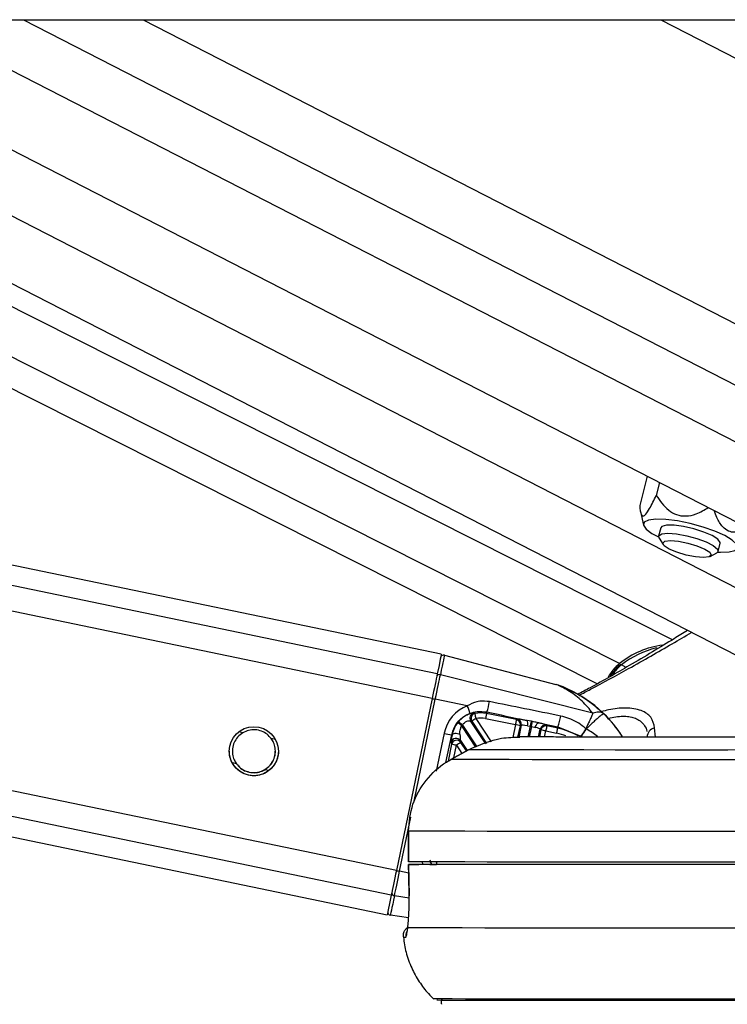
# Model space of a CAD drawing. Header units: millimetres. Extents: x 1591 to 17407, y 888 to 16227.
# Tile 20 of 78: x 6088 to 6226, y 5708 to 5901. Entities that reach past the tile are written whole.
import ezdxf

# ---------------------------------------------------------------- set-up
doc = ezdxf.new("R2010")
doc.units = ezdxf.units.MM
doc.layers.add('COMPONENT_GEOMETRY', color=7, linetype='Continuous')
doc.styles.add('SLDTEXTSTYLE1', font='TXT', dxfattribs={"width": 0.75})
doc.dimstyles.new('SLDDIMSTYLE0', dxfattribs={"dimtxt": 100, "dimasz": 6.604, "dimexe": 0, "dimexo": 0.0625, "dimgap": 25, "dimtad": 0, "dimtih": 1, "dimtoh": 1, "dimdec": 0, "dimlfac": 0.5, "dimrnd": 1e-09, "dimzin": 12, "dimdsep": 46, "dimtxsty": 'SLDTEXTSTYLE1', "dimsah": 1, "dimcen": 0.09, "dimadec": 0, "dimazin": 3, "dimtfac": 1, "dimtdec": 0, "dimtofl": 0, "dimtmove": 0, "dimatfit": 3, "dimfxl": 1, "dimfrac": 2, "dimtolj": 1, "dimtzin": 12, "dimarcsym": 0})

# ---------------------------------------------------------------- blocks, each defined once
blk = doc.blocks.new('_D_4')
at = {"layer": 'COMPONENT_GEOMETRY', "color": 7, "ltscale": 2}
for p, q in [((8881.73, 5900.55), (9410.21, 5900.55)), ((9403.86, 5900.55), (9403.86, 3554.53)), ((9403.86, 1049.75), (9403.86, 3395.78)), ((4502.98, 1049.75), (9410.21, 1049.75))]:
    blk.add_line(p, q, dxfattribs=at)
for points in [[(9403.86, 5900.55), (9402.84, 5893.95), (9404.88, 5893.95)], [(9403.86, 1049.75), (9404.88, 1056.35), (9402.84, 1056.35)]]:
    blk.add_solid(points, dxfattribs=at)
at = {"layer": 'COMPONENT_GEOMETRY', "color": 7, "ltscale": 2, "insert": (9256.08, 3524.68), "char_height": 100, "attachment_point": 1, "style": 'SLDTEXTSTYLE1'}
blk.add_mtext('2425', dxfattribs=at)

msp = doc.modelspace()

# ---------------------------------------------------------------- linework, layer by layer
at = {"color": 7, "linetype": 'Continuous', "lineweight": 25, "ltscale": 2}
for p, q in [((3770.62, 5900.55), (6310.54, 5900.55)), ((5317.66, 5900.55), (6159.76, 5725.58)), ((6170.34, 5776.49), (5573.27, 5900.55)), ((6215.47, 5779.32), (5975.3, 5900.55)), ((5986.1, 5900.55), (6248.56, 5765.68)), ((6036.9, 5900.55), (6297.5, 5766.63)), ((6210.58, 5811.3), (6209.1, 5805.57)), ((6212.99, 5810.06), (6212.34, 5807.54)), ((6209.22, 5804.38), (6209.81, 5801.76)), ((6213.2, 5801.18), (6212.79, 5799.59)), ((6212.88, 5799.19), (6213.67, 5797.95)), ((6224.41, 5796.6), (6224.82, 5798.19)), ((6222.85, 5795.59), (6224.14, 5796.3)), ((6170.95, 5776.33), (6192.73, 5770.61)), ((6199.96, 5764.96), (6170.16, 5772.5)), ((6168.55, 5767.83), (6161.56, 5734.2)), ((6175.42, 5766.41), (6169.17, 5767.71)), ((6179.01, 5758.98), (6176.05, 5763.48)), ((6176.05, 5763.48), (6176.3, 5763.39)), ((6178.97, 5763.94), (6184.81, 5762.73)), ((6179.24, 5765.21), (6179.17, 5764.92)), ((6185.01, 5763.71), (6179.17, 5764.92)), ((6185.19, 5763.82), (6185.01, 5763.71)), ((6187.95, 5763.38), (6187.02, 5763.57)), ((6185.96, 5762.64), (6185.47, 5760.29)), ((6185.79, 5762.53), (6185.96, 5762.64)), ((6187.15, 5762.52), (6187.75, 5762.41)), ((6189.34, 5760.32), (6189.66, 5761.87)), ((6189.37, 5763.07), (6193.13, 5762.28)), ((6189.66, 5761.87), (6189.78, 5761.7)), ((6190.96, 5762.47), (6190.84, 5762.64)), ((6193.07, 5762.03), (6190.96, 5762.47)), ((6193.13, 5762.28), (6193.07, 5762.03)), ((6193.13, 5762.28), (6197.61, 5760.48)), ((6198.65, 5761.87), (6198.64, 5761.87)), ((6198.65, 5761.87), (6198.65, 5761.87)), ((6172.38, 5760.73), (6172.46, 5760.72)), ((6174.07, 5759.61), (6175.36, 5757.66)), ((6174.14, 5759.24), (6174.07, 5759.61)), ((6190.76, 5761.49), (6192.87, 5761.05)), ((6210.53, 5760.67), (6210.55, 5760.33)), ((6175.67, 5757.83), (6172.21, 5755.93)), ((6172.21, 5755.92), (6175.67, 5757.82)), ((6172.26, 5759.27), (6172.33, 5758.89)), ((6175.67, 5757.82), (6175.67, 5757.83)), ((6172.21, 5755.92), (6172.21, 5755.93)), ((6163.9, 5741.91), (6163.9, 5735.91)), ((6163.91, 5741.91), (6163.9, 5741.91)), ((6163.92, 5735.91), (6163.91, 5741.91)), ((6163.9, 5735.91), (6163.92, 5735.91)), ((6163.94, 5735.41), (6164.04, 5729.24)), ((6163.95, 5735.41), (6163.96, 5735.41)), ((6169.39, 5735.42), (6165.93, 5735.42)), ((6168.1, 5735.42), (6169.39, 5735.42)), ((6169.38, 5735.92), (6169.39, 5735.41)), ((6164.05, 5729.24), (6164.04, 5729.24)), ((6163.94, 5724.94), (6160.39, 5725.49)), ((6163.77, 5723.02), (6163.77, 5723.34))]:
    msp.add_line(p, q, dxfattribs=at)
at = {"color": 8, "linetype": 'Continuous', "lineweight": 25, "ltscale": 2}
for p, q in [((6160.56, 5729.38), (5336.75, 5900.55)), ((6161.56, 5734.2), (5360.94, 5900.55)), ((6168.55, 5767.83), (5529.79, 5900.55)), ((6169.55, 5772.66), (5554.01, 5900.55)), ((6200.77, 5770.71), (5943.54, 5900.55)), ((6205.13, 5774.66), (5955.72, 5900.55)), ((6011.77, 5900.55), (6260.41, 5772.78)), ((6067.14, 5900.55), (6297.48, 5782.18)), ((6088.75, 5900.55), (6297.47, 5793.29)), ((6112.13, 5900.55), (6297.45, 5805.32)), ((6213.22, 5900.55), (6297.38, 5857.3)), ((6206.44, 5773.93), (6205.56, 5774.42)), ((6164.96, 5747.46), (6169.17, 5767.71)), ((6180.13, 5759.37), (6177.13, 5763.94)), ((6202.11, 5764.86), (6201.84, 5765.07)), ((6177.07, 5758.31), (6174.32, 5762.51)), ((6174.45, 5762.65), (6177.25, 5758.37)), ((6176.3, 5763.39), (6179.15, 5759.03)), ((6184.81, 5762.73), (6184.29, 5760.21)), ((6185.32, 5760.28), (6185.79, 5762.53)), ((6187.32, 5760.33), (6187.75, 5762.41)), ((6187.93, 5762.38), (6187.51, 5760.33)), ((6189.78, 5761.7), (6189.49, 5760.32)), ((6212.15, 5760.3), (6211.99, 5762.08)), ((6131.58, 5761.15), (6130.78, 5761.32)), ((6137.93, 5759.83), (6137.12, 5760)), ((6170.89, 5761.04), (6169.35, 5753.62)), ((6171.25, 5755.33), (6172.38, 5760.73)), ((6190.51, 5760.32), (6190.76, 5761.49)), ((6172.33, 5758.89), (6171.65, 5755.59)), ((6172.8, 5756.26), (6173.31, 5758.69)), ((6173.31, 5758.69), (6174.35, 5757.1)), ((6175.23, 5757.59), (6174.14, 5759.24)), ((6130.32, 5755.07), (6129.52, 5755.24)), ((6136.63, 5753.76), (6135.86, 5753.92)), ((6162.18, 5734.07), (6164.38, 5744.67)), ((6168.08, 5736.31), (6168.45, 5735.42)), ((6169.38, 5735.79), (6169.32, 5735.89)), ((6163.97, 5733.7), (6162.18, 5734.07)), ((6164.05, 5728.81), (6161.18, 5729.28))]:
    msp.add_line(p, q, dxfattribs=at)
at = {"color": 7, "linetype": 'Continuous', "lineweight": 25, "ltscale": 2, "flags": 128}
for points in [[(6225.72, 5799.69), (6223.77, 5800.56), (6221.47, 5801.37), (6218.98, 5802.06), (6216.49, 5802.57), (6214.19, 5802.86), (6212.25, 5802.92), (6210.81, 5802.74), (6209.98, 5802.34), (6209.81, 5801.73), (6210.33, 5800.98), (6211.49, 5800.13), (6212.78, 5799.44)], [(6212.88, 5799.19), (6212.82, 5799.67), (6213.4, 5800.02), (6214.61, 5800.15)], [(6223.25, 5799.69), (6221.63, 5800.39), (6219.69, 5801), (6217.67, 5801.46), (6215.82, 5801.7), (6214.34, 5801.7), (6213.43, 5801.46), (6213.2, 5801.18)], [(6214.61, 5800.15), (6216.3, 5800.02), (6218.27, 5799.67), (6220.28, 5799.12), (6222.08, 5798.45), (6223.47, 5797.74), (6224.27, 5797.07), (6224.38, 5796.53), (6224.14, 5796.3)], [(6215.08, 5798.73), (6216.65, 5798.6), (6218.48, 5798.24), (6220.28, 5797.69), (6221.79, 5797.06), (6222.77, 5796.42), (6223.07, 5795.87), (6222.66, 5795.51), (6221.58, 5795.38), (6220.01, 5795.51), (6218.18, 5795.87), (6216.38, 5796.42), (6214.87, 5797.06), (6213.89, 5797.69), (6213.59, 5798.24), (6214, 5798.6), (6215.08, 5798.73)], [(6224.82, 5798.19), (6224.82, 5798.37), (6224.36, 5798.99), (6223.25, 5799.69)], [(6224.35, 5796.47), (6224.85, 5796.45), (6226.56, 5796.51), (6227.7, 5796.81), (6228.21, 5797.32), (6228.03, 5798), (6227.18, 5798.81), (6225.72, 5799.69)], [(6170.34, 5776.49), (6170.34, 5776.49), (6170.29, 5776.24), (6170.14, 5775.51), (6169.89, 5774.3), (6169.55, 5772.66)], [(6170.95, 5776.33), (6170.94, 5776.27), (6170.9, 5776.08), (6170.84, 5775.78), (6170.75, 5775.35), (6170.64, 5774.8), (6170.5, 5774.15), (6170.34, 5773.38), (6170.16, 5772.5)], [(6169.55, 5772.66), (6169.46, 5772.22), (6169.35, 5771.72), (6169.24, 5771.16), (6169.11, 5770.55), (6168.98, 5769.91), (6168.84, 5769.23), (6168.69, 5768.54), (6168.55, 5767.83)], [(6169.17, 5767.71), (6169.31, 5768.41), (6169.45, 5769.1), (6169.59, 5769.77), (6169.73, 5770.41), (6169.85, 5771.01), (6169.97, 5771.57), (6170.07, 5772.07), (6170.16, 5772.5)], [(6177.13, 5763.94), (6177.09, 5764.12), (6177.05, 5764.3), (6177.02, 5764.47), (6176.99, 5764.61), (6176.96, 5764.73), (6176.94, 5764.83), (6176.93, 5764.89), (6176.92, 5764.91)], [(6179.17, 5764.92), (6179.17, 5764.89), (6179.16, 5764.83), (6179.14, 5764.74), (6179.11, 5764.62), (6179.08, 5764.47), (6179.05, 5764.31), (6179.01, 5764.13), (6178.97, 5763.94)], [(6185.01, 5763.71), (6185.01, 5763.68), (6184.99, 5763.62), (6184.97, 5763.52), (6184.95, 5763.4), (6184.92, 5763.26), (6184.88, 5763.09), (6184.85, 5762.91), (6184.81, 5762.73)], [(6187.75, 5762.41), (6187.79, 5762.59), (6187.82, 5762.76), (6187.86, 5762.92), (6187.88, 5763.06), (6187.91, 5763.18), (6187.93, 5763.28), (6187.94, 5763.34), (6187.95, 5763.38)], [(6187.75, 5762.41), (6187.89, 5762.39), (6187.93, 5762.38)], [(6187.93, 5762.38), (6187.97, 5762.55), (6188, 5762.72), (6188.03, 5762.88), (6188.06, 5763.02), (6188.09, 5763.14), (6188.11, 5763.24), (6188.12, 5763.31), (6188.13, 5763.35)], [(6188.13, 5763.35), (6188.09, 5763.36), (6187.95, 5763.38)], [(6188.72, 5762.19), (6188.77, 5762.37), (6188.84, 5762.54), (6188.91, 5762.7), (6189, 5762.83), (6189.09, 5762.94), (6189.18, 5763.02), (6189.28, 5763.06), (6189.37, 5763.07)], [(6190.96, 5762.47), (6190.95, 5762.44), (6190.94, 5762.38), (6190.92, 5762.29), (6190.9, 5762.17), (6190.87, 5762.02), (6190.83, 5761.86), (6190.79, 5761.68), (6190.76, 5761.49)], [(6192.87, 5761.05), (6192.91, 5761.24), (6192.95, 5761.42), (6192.98, 5761.58), (6193.01, 5761.73), (6193.04, 5761.85), (6193.06, 5761.94), (6193.07, 5762), (6193.07, 5762.03)], [(6172.46, 5760.72), (6172.52, 5760.83), (6172.65, 5760.93), (6172.82, 5761), (6173.03, 5761.04), (6173.27, 5761.05), (6173.52, 5761.02), (6173.76, 5760.96), (6173.98, 5760.88)], [(6292.38, 5757.82), (6282.15, 5757.81), (6272.1, 5757.8), (6262.27, 5757.8), (6252.73, 5757.79), (6243.53, 5757.78), (6234.71, 5757.78), (6226.34, 5757.77), (6218.45, 5757.77), (6211.1, 5757.77), (6204.32, 5757.77), (6198.15, 5757.78), (6192.63, 5757.78), (6187.78, 5757.79), (6183.64, 5757.8), (6180.23, 5757.8), (6177.57, 5757.81), (6175.67, 5757.82)], [(6292.38, 5755.92), (6282.42, 5755.91), (6272.61, 5755.9), (6263, 5755.89), (6253.65, 5755.89), (6244.6, 5755.88), (6235.89, 5755.88), (6227.58, 5755.87), (6219.7, 5755.87), (6212.29, 5755.87), (6205.39, 5755.87), (6199.04, 5755.87), (6193.27, 5755.88), (6188.1, 5755.88), (6183.57, 5755.89), (6179.7, 5755.89), (6176.5, 5755.9), (6174, 5755.91), (6172.21, 5755.92)], [(6292.27, 5741.91), (6282.16, 5741.9), (6272.19, 5741.89), (6262.41, 5741.88), (6252.86, 5741.88), (6243.59, 5741.87), (6234.65, 5741.86), (6226.07, 5741.86), (6217.89, 5741.86), (6210.16, 5741.86), (6202.91, 5741.86), (6196.17, 5741.86), (6189.97, 5741.86), (6184.34, 5741.86), (6179.32, 5741.87), (6174.92, 5741.88), (6171.16, 5741.88), (6168.07, 5741.89), (6165.65, 5741.9), (6163.91, 5741.91)], [(6292.28, 5735.91), (6282.16, 5735.9), (6272.2, 5735.89), (6262.41, 5735.88), (6252.87, 5735.88), (6243.6, 5735.87), (6234.66, 5735.86), (6226.08, 5735.86), (6217.9, 5735.86), (6210.17, 5735.86), (6202.91, 5735.86), (6196.17, 5735.86), (6189.98, 5735.86), (6184.35, 5735.86), (6179.33, 5735.87), (6174.93, 5735.88), (6171.17, 5735.88), (6168.07, 5735.89), (6165.65, 5735.9), (6163.92, 5735.91)], [(6164.05, 5729.24), (6163.99, 5733.24), (6163.95, 5735.41)], [(6292.06, 5735.41), (6281.42, 5735.4), (6270.94, 5735.39), (6260.67, 5735.38), (6250.68, 5735.37), (6241, 5735.37), (6231.7, 5735.36), (6222.81, 5735.36), (6214.39, 5735.36), (6206.48, 5735.36), (6199.12, 5735.36), (6192.35, 5735.36), (6186.2, 5735.36), (6180.71, 5735.37), (6175.9, 5735.37), (6171.8, 5735.38), (6168.43, 5735.39), (6165.81, 5735.4), (6163.95, 5735.41)], [(6289.96, 5735.42), (6279.9, 5735.41), (6270.01, 5735.4), (6260.33, 5735.39), (6250.9, 5735.38), (6241.78, 5735.37), (6233, 5735.37), (6224.61, 5735.37), (6216.65, 5735.36), (6209.17, 5735.36), (6202.19, 5735.36), (6195.75, 5735.37), (6189.88, 5735.37), (6184.62, 5735.37), (6179.98, 5735.38), (6175.99, 5735.39), (6172.67, 5735.4), (6170.04, 5735.41), (6168.1, 5735.42)], [(6161.56, 5734.2), (6161.41, 5733.5), (6161.27, 5732.8), (6161.13, 5732.13), (6160.99, 5731.48), (6160.87, 5730.88), (6160.75, 5730.32), (6160.65, 5729.82), (6160.56, 5729.38)], [(6161.18, 5729.28), (6161.27, 5729.72), (6161.37, 5730.21), (6161.49, 5730.77), (6161.62, 5731.37), (6161.75, 5732.01), (6161.89, 5732.68), (6162.03, 5733.37), (6162.18, 5734.07)], [(6160.56, 5729.38), (6160.22, 5727.75), (6159.97, 5726.55), (6159.81, 5725.82), (6159.76, 5725.58)], [(6161.18, 5729.28), (6161, 5728.41), (6160.84, 5727.65), (6160.7, 5726.99), (6160.59, 5726.45), (6160.5, 5726.03), (6160.44, 5725.73), (6160.4, 5725.54), (6160.39, 5725.49)], [(6295.38, 5723.02), (6284.93, 5723.01), (6274.62, 5723), (6264.5, 5722.99), (6254.62, 5722.98), (6245.02, 5722.97), (6235.76, 5722.96), (6226.88, 5722.96), (6218.43, 5722.96), (6210.45, 5722.96), (6202.98, 5722.96), (6196.05, 5722.96), (6189.7, 5722.96), (6183.97, 5722.96), (6178.87, 5722.97), (6174.44, 5722.98), (6170.7, 5722.99), (6167.66, 5723), (6165.35, 5723.01), (6163.77, 5723.02)], [(6234.26, 5709.06), (6226.04, 5709.06), (6218.24, 5709.05), (6210.89, 5709.05), (6204.05, 5709.05), (6197.73, 5709.06), (6191.97, 5709.06), (6186.8, 5709.06), (6182.25, 5709.07), (6178.33, 5709.08), (6175.06, 5709.09), (6172.46, 5709.1), (6170.54, 5709.11), (6169.32, 5709.12), (6168.8, 5709.13), (6168.77, 5709.13)], [(6230.73, 5708.77), (6222.65, 5708.77), (6215.02, 5708.77), (6207.88, 5708.77), (6201.26, 5708.77), (6195.2, 5708.77), (6189.71, 5708.78), (6184.84, 5708.78), (6180.61, 5708.79), (6177.04, 5708.8), (6174.14, 5708.81), (6171.93, 5708.82), (6170.42, 5708.83), (6169.61, 5708.84), (6169.48, 5708.85)]]:
    msp.add_lwpolyline(points, dxfattribs=at)
at = {"color": 7, "linetype": 'Continuous', "lineweight": 25, "ltscale": 4}
msp.add_circle((6133.72, 5757.53), 4.8, dxfattribs=at)
for centre, radius, start, end in [((6215.87, 5761.3), 17.14, 97.628, 128.7902), ((6216.9, 5759.92), 18.41, 104.3116, 128.0279), ((6170.8, 5775.75), 0.6, 75.262, 168.262), ((6210.12, 5768.25), 8.12, 127.8963, 152.3655), ((6169.98, 5771.97), 0.561, 70.6115, 161.674), ((6191.46, 5765.77), 5, 70.0608, 75.262), ((6193.85, 5887.31), 122.12, 258.0423, 258.3387), ((6166.22, 5762.41), 10.03, 14.6412, 23.5122), ((6168.4, 5769), 11.48, 340.7215, 351.2072), ((6176.9, 5764.03), 1, 104.9547, 212.982), ((6177.14, 5763.93), 1, 102.2944, 212.9625), ((6314.4, 5554.23), 250.64, 123.2089, 123.4373), ((6178.06, 5759.56), 5.47, 78.262, 101.9949), ((6178.06, 5759.56), 4.47, 78.262, 101.9949), ((6184.81, 5762.73), 1, 348.4435, 78.0806), ((6184.98, 5762.84), 1, 348.4435, 78.0806), ((6186.13, 5762.93), 1.1, 338.4236, 35.897), ((6181.95, 5766.19), 11.84, 340.743, 351.3951), ((6178.06, 5759.55), 5.76, 139.3815, 141.6963), ((6009.33, 5553.99), 265.9, 51.6462, 51.8612), ((5995.32, 5554.16), 274.87, 49.3331, 49.541), ((6178.06, 5759.55), 4.76, 139.3815, 141.6963), ((6141.53, 5553.31), 213.84, 78.0567, 78.3243), ((6190.64, 5761.66), 1, 78.4424, 168.0816), ((6190.76, 5761.49), 1, 78.4424, 168.0816), ((6147.11, 5552.56), 213.44, 78.1996, 78.4676), ((6190.33, 5748.84), 13.47, 59.6587, 78.262), ((6212.35, 5760.32), 1.8, 101.7466, 179.7495), ((6236.14, 6073.41), 319.12, 258.2016, 258.4733), ((6173.24, 5759.06), 1, 33.8781, 167.6459), ((6173.31, 5758.68), 1, 33.8781, 167.6459), ((6129.66, 5549.76), 213.44, 78.1996, 78.4676), ((6310.28, 5550.29), 249.39, 123.0862, 123.3155), ((6161.22, 5729.84), 0.561, 174.7853, 265.8755), ((6160.48, 5726.08), 0.6, 168.262, 261.2621)]:
    msp.add_arc(centre, radius, start, end, dxfattribs=at)
at = {"color": 8, "linetype": 'Continuous', "lineweight": 25, "ltscale": 4}
for centre, radius, start, end in [((6210.31, 5768.25), 7.79, 127.6176, 147.0446), ((6205.41, 5774.23), 0.242, 51.7032, 116.2409), ((6184.63, 5746.97), 25, 32.2952, 70.0608), ((6190.33, 5748.84), 12.47, 69.5357, 78.262), ((6187.82, 5858.26), 126.8, 258.0495, 258.3348), ((6163.34, 5727.34), 6.13, 265.8495, 270.5601), ((6165.39, 5721.43), 2.01, 154.4449, 186.2759)]:
    msp.add_arc(centre, radius, start, end, dxfattribs=at)
at = {"color": 7, "linetype": 'Continuous', "lineweight": 25, "ltscale": 4}
for centre, major_axis, ratio, start_param, end_param in [((6178.12, 5759.54), (5.88, 4.47), 0.99993, 1.295485, 2.28615), ((6187.92, 5763.24), (2.74, -0.57), 0.051092, 1.919264, 3.088958), ((6184.63, 5746.98), (-15.94, 19.26), 0.999944, 4.59088, 4.818001), ((6184.63, 5746.96), (19.51, 15.63), 0.999943, 6.178498, 6.404518), ((6187.72, 5762.26), (1.76, -0.37), 0.080207, 1.919263, 3.088957), ((6187.9, 5762.23), (1.76, -0.37), 0.080207, 0.052084, 1.103057), ((6188.1, 5763.2), (2.74, -0.57), 0.051092, 0.052085, 1.103058), ((6173.07, 5763.13), (0.8, 3.88), 0.036816, 2.249904, 3.053072), ((6174.05, 5762.93), (-0.04, 3.33), 0.03363, 2.234336, 3.037504)]:
    msp.add_ellipse(centre, major_axis=major_axis, ratio=ratio, start_param=start_param, end_param=end_param, dxfattribs=at)
at = {"color": 8, "linetype": 'Continuous', "lineweight": 25, "ltscale": 4}
msp.add_ellipse((6173.65, 5738), major_axis=(5.88, 4.47), ratio=0.99993, start_param=2.77927, end_param=2.847526, dxfattribs=at)
at = {"color": 7, "linetype": 'Continuous', "lineweight": 25, "ltscale": 2}
for points, knots in [([(6209.1, 5805.57), (6209.16, 5804.86), (6209.24, 5803.83), (6209.72, 5803.41), (6210.29, 5803.81), (6211.2, 5805.18), (6211.9, 5806.63), (6212.34, 5807.54)], [0, 0, 0, 0, 0.300554, 0.439717, 0.579954, 0.738136, 1, 1, 1, 1]), ([(6212.34, 5807.54), (6213.05, 5806.49), (6214.1, 5804.97), (6216.24, 5803.69), (6218.15, 5803.41), (6220.35, 5803.89), (6221.73, 5804.72), (6222.5, 5805.18)], [0, 0, 0, 0, 0.320782, 0.469311, 0.618987, 0.787814, 1, 1, 1, 1]), ([(6230.2, 5801.22), (6229.91, 5801.05), (6229.11, 5800.56), (6227.82, 5800.23), (6226.41, 5800.48), (6225.15, 5801.47), (6224.23, 5802.94), (6223.8, 5804.13), (6223.63, 5804.6)], [0, 0, 0, 0, 0.118449, 0.328341, 0.485937, 0.64405, 0.85989, 1, 1, 1, 1]), ([(6218.43, 5781.16), (6217.57, 5780.62), (6214.05, 5778.42), (6207.71, 5774.62), (6201.24, 5770.91), (6197.79, 5769.07), (6196.98, 5768.64)], [0, 0, 0, 0, 0.136044, 0.554406, 0.89527, 1, 1, 1, 1]), ([(6170.95, 5776.32), (6170.93, 5776.33), (6170.86, 5776.36), (6170.79, 5776.35), (6170.74, 5776.34)], [0, 0, 0, 0, 0.346721, 1, 1, 1, 1]), ([(6205.31, 5774.45), (6205.06, 5774.25), (6204.52, 5773.82), (6204.1, 5773.22), (6203.87, 5772.9)], [0, 0, 0, 0, 0.465582, 1, 1, 1, 1]), ([(6203.87, 5772.9), (6203.7, 5772.72), (6203.49, 5772.5), (6203.36, 5772.22), (6203.34, 5772.17)], [0, 0, 0, 0, 0.823356, 1, 1, 1, 1]), ([(6199.96, 5764.96), (6199.28, 5765.78), (6197.89, 5767.45), (6195.38, 5769.3), (6193.58, 5770.26), (6192.78, 5770.58), (6192.74, 5770.6), (6192.73, 5770.61)], [0, 0, 0, 0, 0.290371, 0.591551, 0.890477, 0.958482, 1, 1, 1, 1]), ([(6193.16, 5770.47), (6193.18, 5770.46), (6193.24, 5770.44), (6194.37, 5770.02), (6196.6, 5768.97), (6199.61, 5767.11), (6201.32, 5765.56), (6202.11, 5764.84)], [0, 0, 0, 0, 0.034616, 0.096556, 0.409911, 0.726273, 1, 1, 1, 1]), ([(6179.74, 5767.24), (6179.11, 5767.31), (6178.28, 5767.39), (6176.81, 5767.1), (6176.02, 5766.71), (6175.42, 5766.41)], [0, 0, 0, 0, 0.4178675, 0.5540042, 1, 1, 1, 1]), ([(6175.92, 5764.94), (6176.39, 5765.09), (6177.47, 5765.43), (6178.59, 5765.29), (6179.24, 5765.21)], [0, 0, 0, 0, 0.429774, 1, 1, 1, 1]), ([(6193.66, 5764.41), (6191.31, 5764.89), (6186.67, 5765.83), (6182.03, 5766.78), (6179.74, 5767.24)], [0, 0, 0, 0, 0.506743, 1, 1, 1, 1]), ([(6172.38, 5760.73), (6172.53, 5761.25), (6172.87, 5762.4), (6174.03, 5763.87), (6175.19, 5764.64), (6175.86, 5764.91), (6175.92, 5764.94)], [0, 0, 0, 0, 0.282757, 0.621971, 0.961556, 1, 1, 1, 1]), ([(6176.64, 5765), (6176.58, 5765), (6176.52, 5765), (6176.23, 5764.94), (6175.77, 5764.81), (6174.96, 5764.42), (6174.22, 5763.88), (6173.83, 5763.46), (6173.69, 5763.3)], [0, 0, 0, 0, 0.176851, 0.200728, 0.411181, 0.640898, 0.865876, 1, 1, 1, 1]), ([(6174.45, 5762.65), (6174.51, 5762.75), (6174.68, 5762.99), (6174.92, 5763.18), (6175.22, 5763.36), (6175.55, 5763.48), (6175.92, 5763.51), (6176.01, 5763.49), (6176.05, 5763.48)], [0, 0, 0, 0, 0.126105, 0.309471, 0.335328, 0.559761, 0.7806, 1, 1, 1, 1]), ([(6176.92, 5764.91), (6176.86, 5764.93), (6176.76, 5764.96), (6176.66, 5764.99), (6176.64, 5765)], [0, 0, 0, 0, 0.698757, 1, 1, 1, 1]), ([(6179.24, 5765.21), (6181.73, 5764.68), (6184.32, 5764.14), (6186.92, 5763.59), (6187.02, 5763.57)], [0, 0, 0, 0, 0.961066, 1, 1, 1, 1]), ([(6198.56, 5761.93), (6198.45, 5762.03), (6197.47, 5762.88), (6195.84, 5763.86), (6194.19, 5764.28), (6193.66, 5764.41)], [0, 0, 0, 0, 0.082284, 0.700826, 1, 1, 1, 1]), ([(6199.96, 5764.96), (6199.87, 5764.76), (6199.7, 5764.35), (6199.33, 5763.54), (6198.95, 5762.72), (6198.68, 5762.17), (6198.56, 5761.93)], [0, 0, 0, 0, 0.261822, 0.541742, 0.790389, 1, 1, 1, 1]), ([(6202.11, 5764.84), (6202.02, 5764.82), (6201.85, 5764.79), (6201.1, 5764.18), (6200.32, 5763.49), (6199.56, 5762.77), (6198.99, 5762.2), (6198.65, 5761.87)], [0, 0, 0, 0, 0.260766, 0.521342, 0.669711, 0.806506, 1, 1, 1, 1]), ([(6202.11, 5764.84), (6201.96, 5764.94), (6201.69, 5765.14), (6200.98, 5765.24), (6200.35, 5765.07), (6199.96, 5764.96)], [0, 0, 0, 0, 0.297002, 0.564348, 1, 1, 1, 1]), ([(6202.11, 5764.86), (6202.1, 5764.86), (6202.09, 5764.87), (6202.08, 5764.89), (6202.07, 5764.9)], [0, 0, 0, 0, 0.555811, 1, 1, 1, 1]), ([(6137.12, 5760), (6136.87, 5760.3), (6136.36, 5760.89), (6135.24, 5761.51), (6133.99, 5761.79), (6132.67, 5761.68), (6131.94, 5761.32), (6131.58, 5761.15)], [0, 0, 0, 0, 0.196452, 0.39265, 0.593358, 0.798818, 1, 1, 1, 1]), ([(6173.54, 5763.12), (6173.31, 5762.79), (6172.81, 5762.07), (6172.55, 5761.22), (6172.46, 5760.76), (6172.46, 5760.72)], [0, 0, 0, 0, 0.433581, 0.948025, 1, 1, 1, 1]), ([(6173.98, 5760.88), (6173.98, 5760.91), (6173.97, 5761.22), (6174, 5761.78), (6174.23, 5762.29), (6174.32, 5762.51)], [0, 0, 0, 0, 0.05666, 0.592144, 1, 1, 1, 1]), ([(6187.93, 5762.38), (6188.13, 5762.33), (6188.41, 5762.27), (6188.65, 5762.21), (6188.72, 5762.19)], [0, 0, 0, 0, 0.718824, 1, 1, 1, 1]), ([(6189.37, 5763.07), (6189.26, 5763.1), (6188.86, 5763.19), (6188.44, 5763.28), (6188.13, 5763.35)], [0, 0, 0, 0, 0.27439, 1, 1, 1, 1]), ([(6197.61, 5760.48), (6197.62, 5760.48), (6197.64, 5760.5), (6197.7, 5760.6), (6197.8, 5760.73), (6197.92, 5760.92), (6198.07, 5761.14), (6198.23, 5761.39), (6198.39, 5761.66), (6198.51, 5761.84), (6198.56, 5761.93)], [0, 0, 0, 0, 0.124998, 0.249996, 0.374995, 0.499995, 0.624995, 0.749996, 0.874998, 1, 1, 1, 1]), ([(6197.64, 5760.46), (6197.65, 5760.46), (6197.67, 5760.48), (6197.75, 5760.57), (6197.85, 5760.7), (6197.98, 5760.88), (6198.13, 5761.09), (6198.29, 5761.34), (6198.47, 5761.6), (6198.58, 5761.78), (6198.64, 5761.87)], [0, 0, 0, 0, 0.1248281, 0.2500252, 0.374561, 0.4997884, 0.6245273, 0.749447, 0.8746392, 1, 1, 1, 1]), ([(6197.64, 5760.46), (6197.65, 5760.46), (6197.68, 5760.48), (6197.78, 5760.59), (6197.98, 5760.85), (6198.25, 5761.25), (6198.47, 5761.6), (6198.59, 5761.78), (6198.65, 5761.87)], [0, 0, 0, 0, 0.125404, 0.251009, 0.500013, 0.749024, 0.87463, 1, 1, 1, 1]), ([(6197.65, 5760.45), (6197.66, 5760.46), (6197.68, 5760.47), (6197.76, 5760.56), (6197.86, 5760.69), (6197.99, 5760.87), (6198.14, 5761.09), (6198.31, 5761.33), (6198.48, 5761.59), (6198.59, 5761.78), (6198.65, 5761.87)], [0, 0, 0, 0, 0.125001, 0.250002, 0.375002, 0.500002, 0.625002, 0.750002, 0.875001, 1, 1, 1, 1]), ([(6198.64, 5761.87), (6198.61, 5761.89), (6198.59, 5761.91), (6198.56, 5761.93), (6198.56, 5761.93)], [0, 0, 0, 0, 0.998679, 1, 1, 1, 1]), ([(6131.58, 5761.15), (6131.21, 5760.88), (6130.53, 5760.39), (6129.83, 5759.27), (6129.5, 5758.08), (6129.52, 5756.89), (6129.81, 5755.88), (6130.16, 5755.32), (6130.32, 5755.07)], [0, 0, 0, 0, 0.204636, 0.376335, 0.548834, 0.703363, 0.864285, 1, 1, 1, 1]), ([(6135.86, 5753.92), (6136.23, 5754.19), (6136.91, 5754.68), (6137.61, 5755.8), (6137.95, 5756.99), (6137.92, 5758.18), (6137.64, 5759.19), (6137.28, 5759.74), (6137.12, 5760)], [0, 0, 0, 0, 0.204636, 0.376335, 0.548834, 0.703363, 0.864285, 1, 1, 1, 1]), ([(6175.67, 5757.82), (6177.78, 5758.77), (6181, 5760.2), (6184.48, 5760.27), (6185.68, 5760.3)], [0, 0, 0, 0, 0.657421, 1, 1, 1, 1]), ([(6292.51, 5760.34), (6291.7, 5760.34), (6287.92, 5760.34), (6281.24, 5760.33), (6272.57, 5760.32), (6264.1, 5760.31), (6255.87, 5760.31), (6247.92, 5760.3), (6240.28, 5760.3), (6233, 5760.3), (6226.11, 5760.29), (6219.64, 5760.29), (6213.63, 5760.29), (6208.11, 5760.3), (6203.11, 5760.3), (6198.64, 5760.3), (6194.74, 5760.31), (6191.41, 5760.32), (6188.71, 5760.32), (6186.76, 5760.33), (6185.99, 5760.34), (6185.68, 5760.34)], [0, 0, 0, 0, 0.015224, 0.070933, 0.126649, 0.182365, 0.238079, 0.293792, 0.349503, 0.405212, 0.460918, 0.516619, 0.572314, 0.628001, 0.683675, 0.739329, 0.794954, 0.850524, 0.905995, 0.96125, 1, 1, 1, 1]), ([(6197.61, 5760.48), (6197.61, 5760.47), (6197.62, 5760.47), (6197.63, 5760.47), (6197.64, 5760.46), (6197.64, 5760.46)], [0, 0, 0, 0, 0.278411, 0.556846, 1, 1, 1, 1]), ([(6197.64, 5760.46), (6197.64, 5760.46), (6197.64, 5760.46), (6197.64, 5760.46), (6197.65, 5760.45), (6197.65, 5760.45)], [0, 0, 0, 0, 0.229793, 0.497221, 1, 1, 1, 1]), ([(6129.37, 5755.5), (6129.21, 5755.9), (6128.94, 5756.52), (6128.97, 5757.27), (6128.97, 5757.53)], [0, 0, 0, 0, 0.642399, 1, 1, 1, 1]), ([(6129.56, 5757.56), (6129.55, 5757.35), (6129.54, 5756.76), (6129.82, 5755.9), (6130.16, 5755.35), (6130.32, 5755.1)], [0, 0, 0, 0, 0.2224428, 0.6442579, 1, 1, 1, 1]), ([(6135.86, 5753.95), (6136.23, 5754.21), (6136.91, 5754.7), (6137.6, 5755.82), (6137.92, 5756.82), (6137.89, 5757.4), (6137.89, 5757.56)], [0, 0, 0, 0, 0.330858, 0.608463, 0.887361, 1, 1, 1, 1]), ([(6138.52, 5757.54), (6138.52, 5757.45), (6138.52, 5757.24), (6138.48, 5756.82), (6138.39, 5756.39), (6138.27, 5755.99), (6138.13, 5755.61), (6137.91, 5755.17), (6137.61, 5754.7), (6137.27, 5754.29), (6137.03, 5754.05), (6136.9, 5753.94)], [0, 0, 0, 0, 0.0636026, 0.1515403, 0.2980055, 0.3734622, 0.4495481, 0.5868314, 0.7273304, 0.8626485, 1, 1, 1, 1]), ([(6163.91, 5741.91), (6164.09, 5743.7), (6164.43, 5747.27), (6167.17, 5752.03), (6170.09, 5754.7), (6171.92, 5755.76), (6172.21, 5755.92)], [0, 0, 0, 0, 0.31366, 0.627146, 0.941618, 1, 1, 1, 1]), ([(6136.9, 5753.94), (6136.56, 5753.67), (6135.87, 5753.15), (6134.48, 5752.72), (6132.99, 5752.71), (6131.52, 5753.17), (6130.27, 5754.08), (6129.64, 5754.96), (6129.41, 5755.43), (6129.37, 5755.5)], [0, 0, 0, 0, 0.154775, 0.309315, 0.468492, 0.636737, 0.806573, 0.9697, 1, 1, 1, 1]), ([(6130.32, 5755.1), (6130.57, 5754.8), (6131.08, 5754.2), (6132.2, 5753.58), (6133.46, 5753.31), (6134.77, 5753.42), (6135.5, 5753.77), (6135.86, 5753.95)], [0, 0, 0, 0, 0.196452, 0.39265, 0.593358, 0.798818, 1, 1, 1, 1]), ([(6130.32, 5755.07), (6130.57, 5754.77), (6131.08, 5754.17), (6132.2, 5753.55), (6133.46, 5753.28), (6134.77, 5753.39), (6135.5, 5753.74), (6135.86, 5753.92)], [0, 0, 0, 0, 0.1964524, 0.3926501, 0.5933582, 0.7988178, 1, 1, 1, 1]), ([(6163.97, 5735.41), (6164.04, 5735.41), (6164.17, 5735.42), (6164.63, 5735.42), (6165.23, 5735.42), (6165.69, 5735.42), (6165.93, 5735.42)], [0, 0, 0, 0, 0.246191, 0.492421, 0.738676, 1, 1, 1, 1]), ([(6163.77, 5723.02), (6163.82, 5723.43), (6163.93, 5724.42), (6164.06, 5726.57), (6164.06, 5728.35), (6164.05, 5729.24)], [0, 0, 0, 0, 0.2603539, 0.6306901, 1, 1, 1, 1]), ([(6163.82, 5723.14), (6163.67, 5723.02), (6163.34, 5722.78), (6163, 5722.21), (6162.84, 5721.63), (6162.92, 5721.29), (6162.94, 5721.18)], [0, 0, 0, 0, 0.253748, 0.540371, 0.852998, 1, 1, 1, 1]), ([(6163.4, 5721.21), (6163.46, 5721.28), (6163.59, 5721.45), (6163.71, 5722.48), (6163.77, 5723.02)], [0, 0, 0, 0, 0.475859, 1, 1, 1, 1]), ([(6163.77, 5723.34), (6163.76, 5723.26), (6163.71, 5722.82), (6163.66, 5722.43), (6163.6, 5722.18), (6163.61, 5722.22), (6163.61, 5722.22)], [0, 0, 0, 0, 0.124124, 0.669306, 0.973581, 1, 1, 1, 1]), ([(6162.94, 5721.17), (6163.08, 5720.18), (6163.37, 5718.12), (6164.46, 5715.18), (6165.96, 5712.48), (6167.45, 5710.45), (6168.52, 5709.43), (6168.89, 5709.09)], [0, 0, 0, 0, 0.217803, 0.4542865, 0.6783419, 0.8907371, 1, 1, 1, 1]), ([(6170.46, 5709.07), (6170.43, 5709.03), (6170.33, 5708.89), (6170.26, 5708.58), (6170.28, 5708.26), (6170.38, 5708.1), (6170.4, 5708.06)], [0, 0, 0, 0, 0.140726, 0.478072, 0.852792, 1, 1, 1, 1])]:
    msp.add_open_spline(points, degree=3, knots=knots, dxfattribs=at)
at = {"color": 8, "linetype": 'Continuous', "lineweight": 25, "ltscale": 2}
for points, knots in [([(6197.25, 5768.48), (6197.99, 5768.87), (6201.3, 5770.58), (6207.55, 5774.01), (6214.14, 5777.77), (6217.96, 5780.02), (6219.21, 5780.76)], [0, 0, 0, 0, 0.09315, 0.414624, 0.808943, 1, 1, 1, 1]), ([(6211.99, 5762.08), (6211.86, 5762.81), (6211.63, 5764.15), (6209.53, 5765.64), (6206.57, 5766.1), (6203.76, 5765.83), (6202.1, 5765.4), (6201.64, 5765.28)], [0, 0, 0, 0, 0.269743, 0.497628, 0.7287, 0.925627, 1, 1, 1, 1]), ([(6202.79, 5763.93), (6202.85, 5763.95), (6203.41, 5764.1), (6204.44, 5764.28), (6205.8, 5764.41), (6207.02, 5764.34), (6207.87, 5764.13), (6208.69, 5763.8), (6209.43, 5763.32), (6210.1, 5762.49), (6210.46, 5761.81), (6210.48, 5761.4), (6210.48, 5761.37)], [0, 0, 0, 0, 0.013417, 0.131607, 0.253195, 0.364926, 0.480032, 0.533335, 0.672069, 0.814984, 0.984253, 1, 1, 1, 1]), ([(6200.98, 5760.3), (6200.94, 5760.34), (6200.59, 5760.69), (6199.8, 5761.21), (6199.03, 5761.64), (6198.65, 5761.87)], [0, 0, 0, 0, 0.060332, 0.528063, 1, 1, 1, 1]), ([(6168.44, 5735.42), (6168.38, 5735.51), (6168.26, 5735.65), (6168.23, 5735.82), (6168.22, 5735.89)], [0, 0, 0, 0, 0.606803, 1, 1, 1, 1])]:
    msp.add_open_spline(points, degree=3, knots=knots, dxfattribs=at)

# ---------------------------------------------------------------- dimensions: what is measured, and where the dimension line sits
at = {"layer": 'COMPONENT_GEOMETRY', "color": 7, "ltscale": 2}
dim = msp.add_linear_dim(base=(9403.86, 1049.75), p1=(8879.19, 5900.55), p2=(4500.44, 1049.75), angle=90, dimstyle='SLDDIMSTYLE0', dxfattribs=at)
dim.commit()
dim.dimension.update_dxf_attribs({"geometry": '_D_4', "text_midpoint": (9403.86, 3475.15), "dimtype": 160})

doc.saveas('drawing.dxf')
